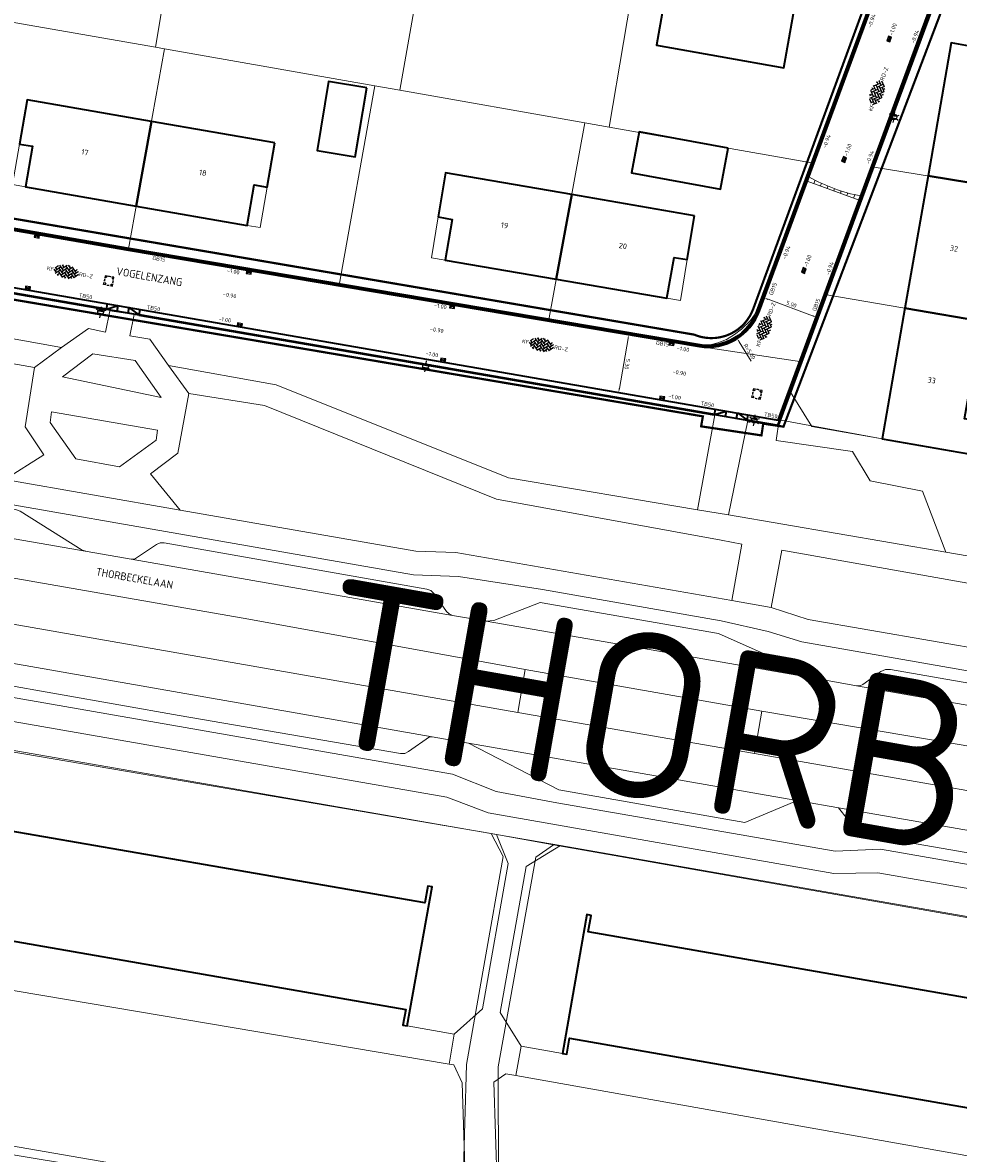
# Model space of a CAD drawing. Header units: metres. Extents: x 2514 to 227642, y 1683 to 852646.
# Tile 87 of 256: x 113650 to 113734, y 426171 to 426273. Entities that reach past the tile are written whole.
import ezdxf
from ezdxf.enums import TextEntityAlignment as Align
from ezdxf.lldxf.tags import DXFTag

# ---------------------------------------------------------------- set-up
doc = ezdxf.new("R2010")
doc.units = ezdxf.units.M
doc.linetypes.add('XX-CENTER', pattern=[8, 5, -1, 1, -1])
doc.layers.get('Defpoints').update_dxf_attribs({"color": 244, "lineweight": 35})
for name, color, linetype, lineweight in [('B-WE-GR-BEPLANTING_CULTUUR_HEESTERS-GV', 252, 'Continuous', 18), ('B-WE-GR-BEPLANTING_CULTUUR_VASTE PLANTENVAK-GV', 252, 'Continuous', 18), ('B-WE-GR-GROENVOORZIENING-GV', 252, 'Continuous', 18), ('B-WE-IE-TERREINAFSCHEIDING_KUNSTMATIG_HEKWERK-G', 252, 'IE-TERREINAFSCHEIDING-KUNSTMATIG', 18), ('B-WE-IE-TERREINAFSCHEIDING_KUNSTMATIG_MUUR-G', 252, 'IE-TERREINAFSCHEIDING-KUNSTMATIG-DICHT', 18), ('B-WE-KG-GRENS_PERCEEL-GV', 252, 'KG-PERCEEL', 18), ('B-WE-OG-BEBOUWING-GV', 4, 'Continuous', 35), ('B-WE-OG-BEBOUWING_HUISNUMMER-T25-200', 7, 'Continuous', 25), ('B-WE-OG-BEBOUWING_OVERBOUWING-GV', 4, 'Continuous', 18), ('B-WE-OG-BEBOUWING_STRAATNAAM-T1000', 2, 'Continuous', 35), ('B-WE-OG-BEBOUWING_STRAATNAAM-T35', 2, 'Continuous', 35), ('B-WE-OG-TERREIN_CULTUURSCHEIDING-GV', 252, 'Continuous', 18), ('B-WE-VH-VERHARDING_ASFALT-GV', 252, 'Continuous', 18), ('B-WE-VH-VERHARDING_BETONSTRAATSTEEN-GV', 252, 'Continuous', 18), ('B-WE-VH-VERHARDING_OPEN-GV', 252, 'Continuous', 18), ('B-WE-VH-VERHARDING_TEGEL-GV', 252, 'Continuous', 18), ('N-WE-IE-MEUBILAIR_WEGMEUBILAIR_LICHTMAST-S', 7, 'Continuous', 25), ('N-WE-KG-WERKGRENS-G', 7, 'XX-CENTER', 35), ('N-WE-RI-HWA_KOLK-S', 150, 'Continuous', 25), ('N-WE-RI-PUT-OPHOOGTEBRENGEN-S', 7, 'Continuous', 25), ('N-WE-VH-KANTOPSLUITING-T18', 1, 'Continuous', 18), ('N-WE-VH-KANTOPSLUITING_ACHTERKANTBAND-G', 1, 'Continuous', 50), ('N-WE-VH-KANTOPSLUITING_GELEIDEBAND-G', 2, 'Continuous', 35), ('N-WE-VH-KANTOPSLUITING_TROTTOIRBAND-G', 2, 'Continuous', 35), ('N-WE-VH-M', 7, 'Continuous', 18), ('N-WE-VH-NAP-T18', 1, 'Continuous', 18), ('N-WE-VH-VERHARDING_BETONSTRAATSTEEN-S', 1, 'Continuous', 25), ('N-WE-VH-VERKANTING-G', 252, 'Continuous', 5)]:
    doc.layers.add(name, color=color, linetype=linetype, lineweight=lineweight)
doc.styles.add('ISO', font='NLCS-ISO.ttf')
doc.styles.add('NLCS-ISO', font='NLCS-ISO.ttf', dxfattribs={"height": 1.8})
doc.styles.add('NLCS-ISO-M200-T18', font='NLCS-ISO.ttf', dxfattribs={"height": 0.36})
doc.styles.add('NLCS-ISO-M200-T25', font='NLCS-ISO.ttf', dxfattribs={"height": 0.5})
doc.styles.add('NLCS-ISO-M200-T35', font='NLCS-ISO.ttf', dxfattribs={"height": 0.7})
doc.styles.get("Standard").update_dxf_attribs({"font": 'romans'})
doc.linetypes.add('IE-TERREINAFSCHEIDING-KUNSTMATIG', pattern='A,4,[82,NLCS.SHX,S=0.75,R=90,X=0,Y=0],4,-2', length=10)
doc.linetypes.add('IE-TERREINAFSCHEIDING-KUNSTMATIG-DICHT', pattern='A,8,-1,[82,NLCS.SHX,S=0.75,R=90,X=0,Y=0],-1', length=10)
tags = doc.linetypes.add('KG-PERCEEL', pattern='A,5.5,-2,["P",Standard,S=1.8,R=0,X=-0.5,Y=-0.9],-2,5.5,-2,[5,NLCS.SHX,S=0.75,R=0,X=0,Y=0],-2', length=19).pattern_tags.tags
tags[6] = DXFTag(74, 10)
doc.dimstyles.new('NLCS-M200-T18-PIJL_L2_H1', dxfattribs={"dimscale": 0.2, "dimtxt": 2.5, "dimasz": 1.8, "dimexe": 2, "dimexo": 2, "dimgap": 0.7, "dimtad": 1, "dimzin": 0, "dimdsep": 46, "dimtxsty": 'NLCS-ISO-M200-T18', "dimcen": 0, "dimdle": 2, "dimclrd": 256, "dimclre": 256, "dimclrt": 1, "dimadec": 1, "dimazin": 0, "dimtfac": 1, "dimtdec": 3, "dimtofl": 0, "dimtmove": 0, "dimatfit": 3, "dimfxl": 2, "dimfxlon": 1, "dimtfillclr": 256, "dimtolj": 1, "dimtzin": 0, "dimlwd": -1, "dimlwe": -1, "dimarcsym": 0})

# ---------------------------------------------------------------- blocks, each defined once
blk = doc.blocks.new('SVH-BSS_KEIFORMAAT_KEPER-SO')
at = {"ltscale": 0.1}
for p, q in [((-5.34, 0.88), (-4.45, 0)), ((-5.2, 0.74), (-4.03, 1.91)), ((-5.2, -0.74), (-2.97, 1.48)), ((-4.81, -1.84), (-2.97, 0)), ((-4.56, 1.6), (-4.45, 1.48)), ((-3.71, 0.74), (-1.48, -1.48)), ((-3.6, 2.11), (-1.48, 0)), ((-2.48, 2.48), (-1.48, 1.48)), ((-2.23, 0.74), (-0.21, 2.76)), ((-2.23, 2.23), (-1.85, 2.61)), ((-2.23, -0.74), (0, 1.48)), ((-2.23, -2.23), (0, 0)), ((-0.74, 2.23), (1.48, 0)), ((-0.74, 0.74), (1.48, -1.48)), ((0.22, 2.75), (1.48, 1.48)), ((0.74, 2.23), (1.2, 2.68)), ((0.74, 0.74), (2.45, 2.45)), ((0.74, -0.74), (2.97, 1.48)), ((0.74, -2.23), (2.97, 0)), ((2.23, 2.23), (4.45, 0)), ((2.23, 0.74), (4.45, -1.48)), ((3.71, 0.74), (4.5, 1.53)), ((3.71, -0.74), (5.25, 0.79)), ((4.22, 1.72), (4.45, 1.48)), ((5.2, 0.74), (5.39, 0.55)), ((-5.73, -0.2), (-4.45, -1.48)), ((-3.89, -2.41), (-2.97, -1.48)), ((-3.71, -0.74), (-1.48, -2.97)), ((-3.71, -2.23), (-3.27, -2.67)), ((-1.59, -3.08), (0, -1.48)), ((-0.74, -0.74), (1.48, -2.97)), ((-0.74, -2.23), (0.21, -3.18)), ((-0.22, -3.19), (0, -2.97)), ((1.36, -3.09), (2.97, -1.48)), ((2.23, -0.74), (3.84, -2.36)), ((2.23, -2.23), (2.78, -2.78)), ((3.71, -2.23), (5.57, -0.37)), ((5.2, -0.74), (5.41, -0.95))]:
    blk.add_line(p, q, dxfattribs=at)
at = {"style": 'NLCS-ISO'}
blk.add_attdef('FORMAAT', text='', height=1.8, dxfattribs=at).set_placement((-5.83, -0.22), align=Align.MIDDLE_RIGHT)
blk.add_attdef('KLEUR', text='', height=1.8, dxfattribs=at).set_placement((5.82, -0.22), align=Align.MIDDLE_LEFT)
at = {"style": 'NLCS-ISO', "flags": 1}
blk.add_attdef('FUNCTIE', text='', height=1.8, dxfattribs=at).set_placement((0.12, -3.58), align=Align.MIDDLE_CENTER)
blk = doc.blocks.new('SRI-PUT_OPHOOGTEBRENGEN-SO-flat-67')
at = {"layer": 'N-WE-RI-PUT-OPHOOGTEBRENGEN-S', "lineweight": -3}
for points in [[(-0.38, 0.17), (-0.41, -0.03)], [(-0.13, 0.43), (-0.32, 0.46), (-0.36, 0.27)], [(0.17, 0.37), (-0.03, 0.41)], [(0.43, 0.12), (0.46, 0.32), (0.27, 0.36)], [(0.37, -0.17), (0.41, 0.02)], [(-0.17, -0.38), (0.02, -0.41)], [(0.12, -0.43), (0.32, -0.47), (0.36, -0.27)]]:
    blk.add_lwpolyline(points, dxfattribs=at)
at = {"layer": 'N-WE-RI-PUT-OPHOOGTEBRENGEN-S'}
blk.add_lwpolyline([(-0.27, -0.36), (-0.47, -0.32), (-0.43, -0.13)], dxfattribs=at)
at = {"layer": 'N-WE-RI-PUT-OPHOOGTEBRENGEN-S', "lineweight": -3, "ltscale": 0.2}
for start, end in [(154.5718, 184.5718), (109.5718, 139.5718), (64.567, 94.567), (19.567, 49.567), (334.567, 4.567), (199.5718, 229.5718), (244.5718, 274.5718), (289.567, 319.567)]:
    blk.add_arc((0, 0), 0.4, start, end, dxfattribs=at)
blk = doc.blocks.new('SRI-PUT_OPHOOGTEBRENGEN-SO-flat-68')
at = {"layer": 'N-WE-RI-PUT-OPHOOGTEBRENGEN-S', "lineweight": -3}
for points in [[(-0.38, 0.17), (-0.41, -0.03)], [(-0.13, 0.43), (-0.32, 0.46), (-0.36, 0.27)], [(0.17, 0.37), (-0.03, 0.41)], [(0.43, 0.12), (0.46, 0.32), (0.27, 0.36)], [(0.37, -0.17), (0.41, 0.02)], [(-0.17, -0.38), (0.02, -0.41)], [(0.12, -0.43), (0.32, -0.47), (0.36, -0.27)]]:
    blk.add_lwpolyline(points, dxfattribs=at)
at = {"layer": 'N-WE-RI-PUT-OPHOOGTEBRENGEN-S'}
blk.add_lwpolyline([(-0.27, -0.36), (-0.47, -0.32), (-0.43, -0.13)], dxfattribs=at)
at = {"layer": 'N-WE-RI-PUT-OPHOOGTEBRENGEN-S', "lineweight": -3, "ltscale": 0.2}
for start, end in [(154.5718, 184.5718), (109.5718, 139.5718), (64.567, 94.567), (19.567, 49.567), (334.567, 4.567), (199.5718, 229.5718), (244.5718, 274.5718), (289.567, 319.567)]:
    blk.add_arc((0, 0), 0.4, start, end, dxfattribs=at)
blk = doc.blocks.new('*D647')
at = {"layer": 'Defpoints', "color": 0, "transparency": 16777216}
for p in [(113711.66, 426248.5), (113714.33, 426244.28)]:
    blk.add_point(p, dxfattribs=at)
at = {"layer": 'N-WE-VH-M', "transparency": 16777216}
blk.add_line((113715.61, 426242.25), (113714.52, 426243.97), dxfattribs=at)
blk.add_solid([(113714.57, 426244.01), (113714.47, 426243.94), (113714.33, 426244.28)], dxfattribs=at)
at = {"layer": 'N-WE-VH-M', "color": 1, "transparency": 16777216, "insert": (113715.45, 426243.1), "char_height": 0.36, "attachment_point": 5, "rotation": 302.3074, "style": 'NLCS-ISO-M200-T18'}
blk.add_mtext('\\A1;R=5.00', dxfattribs=at)
blk = doc.blocks.new('*D476')
at = {"layer": 'Defpoints', "color": 0, "transparency": 16777216}
for p in [(113716.25, 426246.52), (113721.47, 426246.21), (113720.94, 426244.79)]:
    blk.add_point(p, dxfattribs=at)
at = {"layer": 'N-WE-VH-M', "transparency": 16777216}
for p, q in [((113716.64, 426247.57), (113716.92, 426248.32)), ((113717.12, 426247.82), (113721.13, 426246.34)), ((113721.33, 426245.84), (113721.61, 426246.59))]:
    blk.add_line(p, q, dxfattribs=at)
for points in [[(113717.14, 426247.87), (113717.09, 426247.76), (113716.78, 426247.94)], [(113721.15, 426246.39), (113721.11, 426246.28), (113721.47, 426246.21)]]:
    blk.add_solid(points, dxfattribs=at)
at = {"layer": 'N-WE-VH-M', "color": 1, "transparency": 16777216, "insert": (113719.23, 426247.38), "char_height": 0.36, "attachment_point": 5, "rotation": 339.7819, "style": 'NLCS-ISO-M200-T18'}
blk.add_mtext('\\A1;5.00', dxfattribs=at)
blk = doc.blocks.new('N-SRI-KOLK_STRAAT_450X300-SO')
h = blk.add_hatch(color=256)
h.dxf.hatch_style = 1
h.paths.add_polyline_path([(0, 0.75), (-1.125, 1.5), (-1.125, 0)])
h.paths.add_polyline_path([(1.125, 1.5), (0, 0.75), (1.125, 0)])
for p, q in [((-1.125, 0), (1.125, 1.5)), ((1.125, 0), (-1.125, 1.5))]:
    blk.add_line(p, q)
at = {"flags": 128}
blk.add_lwpolyline([(-1.125, 0), (1.125, 0), (1.125, 1.5), (-1.125, 1.5)], close=True, dxfattribs=at)
blk = doc.blocks.new('*D320')
at = {"layer": 'Defpoints', "color": 0, "ltscale": 0.2, "transparency": 16777216}
for p in [(113704.52, 426244.64), (113704.55, 426244.63), (113703.62, 426239.42)]:
    blk.add_point(p, dxfattribs=at)
at = {"layer": 'N-WE-VH-M', "ltscale": 0.2, "transparency": 16777216}
for p, q in [((113704.55, 426244.63), (113704.94, 426244.57)), ((113703.7, 426239.77), (113704.49, 426244.28)), ((113703.64, 426239.42), (113704.04, 426239.35))]:
    blk.add_line(p, q, dxfattribs=at)
for points in [[(113704.43, 426244.29), (113704.54, 426244.27), (113704.55, 426244.63)], [(113703.64, 426239.78), (113703.76, 426239.76), (113703.64, 426239.42)]]:
    blk.add_solid(points, dxfattribs=at)
at = {"layer": 'N-WE-VH-M', "color": 1, "ltscale": 0.2, "transparency": 16777216, "insert": (113704.41, 426241.97), "char_height": 0.36, "attachment_point": 5, "rotation": 260.1525, "style": 'NLCS-ISO-M200-T18'}
blk.add_mtext('\\A1;5.30', dxfattribs=at)
blk = doc.blocks.new('N-SIE-WEG_LICHTMAST-SO')
h = blk.add_hatch(color=256)
h.paths.add_polyline_path([(1.16, 0.5, 0.658505), (-1.16, 0.5)])
h.paths.add_polyline_path([(-1.16, -0.5, 0.658505), (1.16, -0.5)])
at = {"flags": 128}
for points in [[(-2.19, 1.27), (-1.1, 0.63)], [(-1.16, 0.5), (1.16, 0.5)], [(0, 1.27), (0, 2.53)], [(1.1, 0.63), (2.19, 1.27)], [(-2.19, -1.27), (-1.1, -0.63)], [(-1.16, -0.5), (1.16, -0.5)], [(0, -1.27), (0, -2.53)], [(2.19, -1.27), (1.1, -0.63)]]:
    blk.add_lwpolyline(points, dxfattribs=at)
at = {"ltscale": 0.5}
blk.add_circle((0, 0), 1.27, dxfattribs=at)
at = {"style": 'NLCS-ISO'}
blk.add_attdef('TYPE', text='', height=1.8, dxfattribs=at).set_placement((0, 2.53), align=Align.BOTTOM_CENTER)

msp = doc.modelspace()

# ---------------------------------------------------------------- hatches: boundary and pattern name
at = {"layer": 'N-WE-VH-VERKANTING-G', "ltscale": 0.2}
h = msp.add_hatch(dxfattribs=at)
h.set_pattern_fill('ANSI31', color=256, scale=0.2, angle=45)
h.set_pattern_definition([(69.782, (113720.66616, 426258.4999), (-0.595874, 0.21945), [])])
edge = h.paths.add_edge_path()
edge.add_line((113725.496, 426257.147), (113725.358, 426256.772))
edge.add_line((113725.358, 426256.772), (113720.666, 426258.5))
edge.add_line((113720.666, 426258.5), (113720.804, 426258.875))
edge.add_arc((113728.516, 426272.58), 15.725, 240.63411, 258.92979)

# ---------------------------------------------------------------- linework, layer by layer
at = {"layer": 'B-WE-GR-BEPLANTING_CULTUUR_HEESTERS-GV'}
for p, q in [((113659.913, 426246.44), (113659.516, 426244.512)), ((113659.516, 426244.512), (113661.32, 426244.235)), ((113661.32, 426244.235), (113663.016, 426241.831)), ((113663.016, 426241.831), (113672.72, 426240.086)), ((113672.72, 426240.086), (113693.704, 426231.714)), ((113710.764, 426228.806), (113712.314, 426237.399)), ((113693.704, 426231.714), (113710.764, 426228.806))]:
    msp.add_line(p, q, dxfattribs=at)
msp.add_lwpolyline([(113601.512, 426256.339), (113600.278, 426255.704), (113599.614, 426252.128), (113599.075, 426248.904), (113599.895, 426247.958), (113601.98, 426247.556), (113617.49, 426244.903), (113620.393, 426244.86), (113628.913, 426244.932), (113644.473, 426245.063), (113653.356, 426243.459), (113655.785, 426245.199), (113657.322, 426244.856), (113657.703, 426246.772)], dxfattribs=at)
msp.add_lwpolyline([(113727.409, 426235.23), (113718.139, 426236.943), (113717.839, 426235.076), (113724.744, 426234.071), (113726.345, 426231.435), (113731.052, 426230.493), (113733.165, 426225.002), (113744.041, 426223.138), (113745.641, 426232.029), (113736.821, 426233.584), (113734.33, 426234.02)], close=True, dxfattribs=at)
at = {"layer": 'B-WE-GR-BEPLANTING_CULTUUR_VASTE PLANTENVAK-GV'}
msp.add_lwpolyline([(113661.997, 426236.006), (113652.438, 426237.657), (113652.316, 426236.684), (113654.634, 426233.416), (113658.577, 426232.704), (113661.881, 426235.105)], close=True, dxfattribs=at)
at = {"layer": 'B-WE-GR-GROENVOORZIENING-GV'}
for points in [[(113692.611, 426199.488), (113623.625, 426211.502), (113621.449, 426209.081), (113621.024, 426206.152), (113621.408, 426206.083), (113621.137, 426204.577), (113686.145, 426193.323), (113686.404, 426194.83), (113686.789, 426194.764), (113684.552, 426182.23), (113688.792, 426181.468), (113691.333, 426183.771), (113693.675, 426196.894)], [(113765.405, 426186.806), (113698.383, 426198.501), (113695.28, 426196.616), (113692.941, 426183.446), (113694.835, 426180.399), (113698.561, 426179.737), (113700.778, 426192.273), (113701.162, 426192.201), (113700.895, 426190.708), (113765.897, 426179.362), (113766.178, 426180.937), (113767.012, 426185.487)], [(113688.335, 426178.765), (113638.445, 426187.207), (113636.239, 426174.061), (113636.29, 426173.43), (113636.472, 426172.97), (113636.786, 426172.769), (113640.118, 426172.095), (113640.559, 426172.006), (113640.567, 426172.049), (113644.078, 426171.402), (113659.852, 426168.768), (113660.908, 426168.592), (113662.238, 426168.374), (113662.421, 426169.373), (113680.91, 426166.11), (113685.415, 426163.895), (113689.05, 426163.298), (113689.816, 426167.597), (113689.516, 426177.094), (113688.748, 426178.695)], [(113694.363, 426177.739), (113693.451, 426177.901), (113692.373, 426177.137), (113692.657, 426167.74), (113740.973, 426159.296), (113741.263, 426160.855), (113760.705, 426157.64), (113763.087, 426157.221), (113764.101, 426162.989), (113764.195, 426163.525), (113760.454, 426164.119), (113759.798, 426159.987), (113752.119, 426161.206), (113752.775, 426165.337), (113753.088, 426167.313)]]:
    msp.add_lwpolyline(points, close=True, dxfattribs=at)
at = {"layer": 'B-WE-IE-TERREINAFSCHEIDING_KUNSTMATIG_HEKWERK-G', "ltscale": 0.2}
msp.add_lwpolyline([(113718.139, 426236.943), (113727.409, 426235.23)], dxfattribs=at)
at = {"layer": 'B-WE-IE-TERREINAFSCHEIDING_KUNSTMATIG_MUUR-G'}
msp.add_lwpolyline([(113653.43, 426240.816), (113656.176, 426242.912), (113660.007, 426242.285), (113662.326, 426238.949)], dxfattribs=at)
at = {"layer": 'B-WE-KG-GRENS_PERCEEL-GV', "ltscale": 0.2}
for points in [[(113688.622, 426293.529), (113669.478, 426296.883), (113667.65, 426285.368), (113664.382, 426285.871), (113661.815, 426270.579), (113662.627, 426270.438)], [(113700.584, 426263.751), (113702.78, 426263.364), (113705.353, 426278.681), (113708.112, 426278.241), (113710.173, 426289.586), (113689.445, 426293.385), (113688.622, 426293.529), (113683.893, 426266.691)], [(113702.78, 426263.364), (113721.045, 426260.146), (113727.964, 426278.715), (113728.335, 426279.964), (113728.473, 426281.531), (113728.227, 426282.937), (113727.634, 426284.216), (113726.53, 426285.529), (113725.754, 426286.197), (113724.891, 426286.752), (113723.544, 426287.143), (113722.869, 426287.259), (113710.173, 426289.586)], [(113732.965, 426276.651), (113726.702, 426259.761)], [(113661.815, 426270.579), (113643.664, 426273.741), (113640.565, 426255.668), (113659.393, 426252.371)], [(113678.418, 426249.087), (113697.313, 426245.827), (113700.584, 426263.751), (113683.893, 426266.691), (113681.636, 426267.089)], [(113697.313, 426245.827), (113709.918, 426243.708), (113711.137, 426243.654), (113711.893, 426243.698), (113712.595, 426243.878), (113713.381, 426244.185), (113714.101, 426244.639), (113714.733, 426245.135), (113715.538, 426245.921), (113715.961, 426246.499), (113720.897, 426259.748), (113721.045, 426260.146)], [(113749.618, 426256.081), (113739.502, 426257.804), (113739.442, 426257.677), (113726.702, 426259.761), (113722.424, 426248.224)], [(113747.413, 426243.975), (113737.402, 426245.795), (113737.189, 426245.697), (113722.424, 426248.224), (113720.185, 426242.187), (113719.162, 426239.427), (113721.082, 426236.338), (113745.655, 426232.033)], [(113709.918, 426243.708), (113720.185, 426242.187)], [(113688.948, 426164.453), (113689.614, 426168.266), (113689.897, 426178.752), (113693.203, 426197.511), (113692.119, 426199.597), (113623.441, 426211.294)], [(113692.803, 426168.036), (113692.762, 426178.52), (113696.167, 426197.454), (113697.741, 426198.572), (113692.119, 426199.597)], [(113794.464, 426176.071), (113779.971, 426178.481), (113771.968, 426179.907), (113766.187, 426180.915), (113766.968, 426184.699), (113765.661, 426186.634), (113697.741, 426198.572)], [(113654.245, 426127.851), (113661.532, 426169.191), (113636.627, 426173.494), (113639.646, 426190.434), (113631.32, 426191.854), (113617.056, 426112.789), (113617.52, 426112.707), (113616.945, 426109.374)]]:
    msp.add_lwpolyline(points, dxfattribs=at)
msp.add_lwpolyline([(113678.418, 426249.087), (113681.636, 426267.089), (113662.627, 426270.438), (113659.393, 426252.371)], close=True, dxfattribs=at)
at = {"layer": 'B-WE-OG-BEBOUWING-GV'}
for points in [[(113712.34, 426283.631), (113709.189, 426284.169), (113708.093, 426278.135), (113708.336, 426278.092), (113707.038, 426270.749), (113718.559, 426268.723), (113719.902, 426276.361), (113711.331, 426277.858)], [(113746.897, 426274.215), (113736.259, 426276.075), (113735.316, 426270.678), (113733.657, 426270.968), (113731.559, 426258.967), (113739.288, 426257.702), (113739.311, 426257.82), (113739.782, 426260.595), (113738.818, 426260.758), (113739.429, 426264.353), (113750.71, 426262.435), (113751.036, 426264.351), (113750.829, 426264.386), (113751.488, 426267.693), (113748.84, 426268.144), (113746.022, 426268.623)], [(113680.897, 426266.926), (113677.442, 426267.498), (113676.408, 426261.255), (113679.863, 426260.683)], [(113661.453, 426263.881), (113650.25, 426265.827), (113649.555, 426261.837), (113650.727, 426261.633), (113650.091, 426257.968), (113660.084, 426256.232)], [(113672.594, 426261.946), (113661.453, 426263.881), (113660.084, 426256.232), (113670.092, 426254.494), (113670.729, 426258.161), (113671.901, 426257.957)], [(113713.509, 426261.474), (113705.472, 426262.947), (113704.791, 426259.23), (113712.828, 426257.757)], [(113699.401, 426257.268), (113688.015, 426259.233), (113687.352, 426255.255), (113688.604, 426255.039), (113687.969, 426251.363), (113698.008, 426249.631)], [(113739.288, 426257.702), (113731.559, 426258.967), (113729.47, 426247.018), (113737.189, 426245.697), (113737.252, 426245.901), (113737.755, 426248.859), (113736.817, 426249.018), (113737.391, 426252.398), (113748.574, 426250.498), (113749.524, 426256.084), (113739.311, 426257.82)], [(113710.489, 426255.355), (113699.401, 426257.268), (113698.008, 426249.631), (113707.977, 426247.911), (113708.648, 426251.608), (113709.832, 426251.411)], [(113735.512, 426240.783), (113746.519, 426238.86), (113747.429, 426244.172), (113737.252, 426245.901), (113737.189, 426245.697), (113729.47, 426247.018), (113727.409, 426235.23), (113734.33, 426234.02), (113736.821, 426233.584), (113737.35, 426236.608), (113734.858, 426237.043)], [(113621.408, 426206.083), (113621.024, 426206.152), (113618.783, 426193.657), (113621.356, 426193.182), (113619.914, 426185.056), (113617.346, 426185.525), (113616.315, 426179.873), (113617.868, 426179.582), (113606.539, 426114.543), (113605.09, 426114.793), (113605.038, 426114.447), (113617.526, 426112.229), (113617.594, 426112.613), (113616.206, 426112.86), (113628.469, 426183.209), (113630.2, 426193.139), (113684.418, 426183.697), (113684.168, 426182.299), (113684.552, 426182.23), (113686.789, 426194.764), (113686.404, 426194.83), (113686.145, 426193.323), (113621.137, 426204.577)]]:
    msp.add_lwpolyline(points, close=True, dxfattribs=at)
msp.add_lwpolyline([(113779.758, 426111.167), (113790.999, 426176.145), (113792.486, 426175.884), (113792.555, 426176.278), (113780, 426178.483), (113779.541, 426175.873), (113771.373, 426177.328), (113771.837, 426179.927), (113766.178, 426180.937), (113765.897, 426179.362), (113700.895, 426190.708), (113701.162, 426192.201), (113700.778, 426192.273), (113698.561, 426179.737), (113698.945, 426179.669), (113699.199, 426181.107), (113753.765, 426171.577), (113769.549, 426168.82)], dxfattribs=at)
at = {"layer": 'B-WE-OG-BEBOUWING_OVERBOUWING-GV'}
for points in [[(113650.727, 426261.633), (113649.555, 426261.837), (113648.917, 426258.172), (113650.091, 426257.968)], [(113671.901, 426257.957), (113670.729, 426258.161), (113670.092, 426254.494), (113671.264, 426254.291)], [(113688.604, 426255.039), (113687.352, 426255.255), (113686.739, 426251.575), (113687.969, 426251.363)], [(113709.832, 426251.411), (113708.648, 426251.608), (113707.977, 426247.911), (113709.213, 426247.698)]]:
    msp.add_lwpolyline(points, close=True, dxfattribs=at)
at = {"layer": 'B-WE-OG-TERREIN_CULTUURSCHEIDING-GV'}
for p, q in [((113715.286, 426236.89), (113713.557, 426228.361)), ((113717.839, 426235.076), (113718.139, 426236.943)), ((113724.744, 426234.071), (113717.839, 426235.076)), ((113726.345, 426231.435), (113724.744, 426234.071)), ((113731.052, 426230.493), (113726.345, 426231.435)), ((113733.165, 426225.002), (113731.052, 426230.493)), ((113713.557, 426228.361), (113733.165, 426225.002))]:
    msp.add_line(p, q, dxfattribs=at)
for points in [[(113617.048, 426242.679), (113598.468, 426246.038), (113614.306, 426237.475), (113627.582, 426235.16), (113648.237, 426231.558), (113651.749, 426233.784), (113650.06, 426236.306), (113650.907, 426241.649), (113644.05, 426242.853), (113641.961, 426242.788), (113634.744, 426242.845), (113628.613, 426242.788)], [(113671.677, 426238.233), (113664.823, 426239.324), (113663.848, 426233.922), (113661.376, 426232.069), (113664.048, 426228.794), (113685.342, 426225.068), (113688.938, 426224.976), (113713.86, 426220.629), (113714.759, 426225.709), (113712.898, 426226.062), (113692.6, 426229.778)], [(113626.097, 426226.649), (113621.999, 426227.365), (113621.623, 426227.279), (113621.42, 426226.952), (113620.857, 426223.927), (113620.928, 426223.558), (113621.228, 426223.332), (113625.394, 426222.603), (113694.537, 426210.506), (113695.197, 426214.391), (113670.24, 426218.942)], [(113742.943, 426220.809), (113718.357, 426225.16), (113717.403, 426220.003), (113720.748, 426218.926), (113743.006, 426215.05), (113743.986, 426220.615)], [(113748.773, 426205.205), (113716.554, 426210.64), (113715.891, 426206.807), (113789.126, 426194.057), (113789.81, 426198.094)]]:
    msp.add_lwpolyline(points, close=True, dxfattribs=at)
at = {"layer": 'B-WE-VH-VERHARDING_ASFALT-GV'}
for points in [[(113777.894, 426203.686), (113725.117, 426212.926), (113721.981, 426213.485), (113691.674, 426218.759), (113688.642, 426219.285), (113659.622, 426224.345), (113655.664, 426225.043), (113626.697, 426230.092)], [(113626.097, 426226.649), (113670.24, 426218.942), (113695.197, 426214.391), (113716.554, 426210.64), (113748.773, 426205.205)], [(113789.126, 426194.057), (113715.891, 426206.807), (113694.537, 426210.506), (113625.394, 426222.603)], [(113624.796, 426219.176), (113686.814, 426208.324), (113690.074, 426207.753), (113720.242, 426202.477), (113723.335, 426201.952), (113723.481, 426201.905), (113776.332, 426192.707)]]:
    msp.add_lwpolyline(points, dxfattribs=at)
at = {"layer": 'B-WE-VH-VERHARDING_BETONSTRAATSTEEN-GV'}
for points in [[(113649.206, 426228.839), (113625.768, 426232.919), (113620.941, 426231.287), (113620.165, 426231.231), (113626.697, 426230.092), (113655.664, 426225.043), (113655.213, 426225.183), (113649.614, 426228.69)], [(113686.325, 426221.665), (113662.615, 426225.839), (113662.245, 426225.838), (113661.906, 426225.691), (113659.92, 426224.355), (113659.622, 426224.345), (113688.642, 426219.285), (113688.337, 426219.41), (113688.099, 426219.64), (113686.973, 426221.237), (113686.694, 426221.519)], [(113624.796, 426219.176), (113623.592, 426219.387), (113623.893, 426219.167), (113624.625, 426218.126), (113625.122, 426217.418), (113625.417, 426217.134), (113625.798, 426216.985), (113663.965, 426210.252), (113683.947, 426206.81), (113684.328, 426206.828), (113684.673, 426206.99), (113686.547, 426208.312), (113686.814, 426208.324)], [(113775.603, 426206.129), (113728.181, 426214.413), (113727.724, 426214.4), (113727.307, 426214.213), (113725.667, 426213.048), (113725.404, 426212.933), (113725.117, 426212.926), (113777.894, 426203.686), (113777.484, 426203.978), (113776.257, 426205.718), (113775.975, 426205.995)], [(113776.332, 426192.707), (113723.481, 426201.905), (113725.108, 426199.871), (113725.512, 426199.591), (113725.979, 426199.438), (113773.181, 426191.254), (113773.558, 426191.252), (113773.91, 426191.388), (113775.846, 426192.592)]]:
    msp.add_lwpolyline(points, close=True, dxfattribs=at)
at = {"layer": 'B-WE-VH-VERHARDING_OPEN-GV'}
for points in [[(113712.663, 426217.639), (113696.539, 426220.458), (113692.377, 426218.831), (113691.674, 426218.759), (113721.981, 426213.485)], [(113720.242, 426202.477), (113690.074, 426207.753), (113698.233, 426203.543), (113715.011, 426200.6), (113719.471, 426202.44)], [(113684.418, 426183.697), (113630.2, 426193.139), (113628.469, 426183.209), (113630.216, 426182.951), (113630.655, 426183.044), (113631.215, 426183.467), (113631.41, 426183.711), (113631.613, 426184.197), (113632.18, 426186.993), (113632.486, 426187.476), (113632.854, 426187.816), (113633.407, 426188.068), (113638.445, 426187.207), (113688.335, 426178.765), (113688.792, 426181.468), (113684.552, 426182.23), (113684.168, 426182.299)], [(113753.765, 426171.577), (113699.199, 426181.107), (113698.945, 426179.669), (113698.561, 426179.737), (113694.835, 426180.399), (113694.363, 426177.739), (113753.088, 426167.313)]]:
    msp.add_lwpolyline(points, close=True, dxfattribs=at)
msp.add_lwpolyline([(113692.657, 426167.74), (113692.373, 426177.137), (113693.451, 426177.901), (113694.363, 426177.739), (113694.835, 426180.399), (113692.941, 426183.446), (113695.28, 426196.616), (113698.383, 426198.501), (113692.611, 426199.488), (113693.675, 426196.894), (113691.333, 426183.771), (113688.792, 426181.468), (113688.335, 426178.765), (113688.748, 426178.695), (113689.516, 426177.094), (113689.816, 426167.597)], dxfattribs=at)
at = {"layer": 'B-WE-VH-VERHARDING_TEGEL-GV'}
for points in [[(113659.913, 426246.44), (113657.703, 426246.772), (113657.322, 426244.856), (113655.785, 426245.199), (113653.356, 426243.459), (113650.907, 426241.649), (113650.06, 426236.306), (113651.749, 426233.784), (113648.237, 426231.558), (113664.048, 426228.794), (113661.376, 426232.069), (113663.848, 426233.922), (113664.823, 426239.324), (113663.016, 426241.831), (113661.32, 426244.235), (113659.516, 426244.512)], [(113653.356, 426243.459), (113644.473, 426245.063), (113628.913, 426244.932), (113628.613, 426242.788), (113634.744, 426242.845), (113641.961, 426242.788), (113644.05, 426242.853), (113650.907, 426241.649)], [(113660.007, 426242.285), (113656.176, 426242.912), (113653.43, 426240.816), (113662.326, 426238.949)], [(113653.43, 426240.816), (113656.176, 426242.912), (113660.007, 426242.285), (113662.326, 426238.949)], [(113654.634, 426233.416), (113652.316, 426236.684), (113652.438, 426237.657), (113661.997, 426236.006), (113661.881, 426235.105), (113658.577, 426232.704)], [(113716.554, 426210.64), (113695.197, 426214.391), (113694.537, 426210.506), (113715.891, 426206.807)]]:
    msp.add_lwpolyline(points, close=True, dxfattribs=at)
for points in [[(113744.041, 426223.138), (113733.165, 426225.002), (113713.557, 426228.361), (113710.764, 426228.806), (113693.704, 426231.714), (113672.72, 426240.086), (113663.016, 426241.831), (113664.823, 426239.324), (113671.677, 426238.233), (113692.6, 426229.778), (113712.898, 426226.062), (113714.759, 426225.709), (113713.86, 426220.629), (113717.403, 426220.003), (113718.357, 426225.16), (113742.943, 426220.809)], [(113712.314, 426237.399), (113712.314, 426237.399), (113710.764, 426228.806), (113713.557, 426228.361), (113715.286, 426236.89)], [(113774.008, 426207.492), (113720.173, 426216.905), (113717.119, 426217.834), (113712.874, 426218.796), (113696.763, 426221.623), (113689.181, 426222.807), (113685.103, 426222.956), (113627.216, 426233.07)], [(113627.216, 426233.07), (113685.103, 426222.956), (113689.181, 426222.807), (113696.763, 426221.623), (113712.874, 426218.796), (113717.119, 426217.834), (113720.173, 426216.905), (113774.008, 426207.492)], [(113743.006, 426215.05), (113720.748, 426218.926), (113717.403, 426220.003), (113713.86, 426220.629), (113688.938, 426224.976), (113685.342, 426225.068), (113664.048, 426228.794), (113648.237, 426231.558)], [(113649.614, 426228.69), (113655.213, 426225.183), (113655.664, 426225.043), (113659.622, 426224.345), (113659.92, 426224.355), (113661.906, 426225.691), (113662.245, 426225.838), (113662.615, 426225.839), (113686.325, 426221.665), (113686.694, 426221.519), (113686.973, 426221.237), (113688.099, 426219.64), (113688.337, 426219.41), (113688.642, 426219.285), (113691.674, 426218.759), (113692.377, 426218.831), (113696.539, 426220.458), (113712.663, 426217.639), (113721.981, 426213.485), (113725.117, 426212.926), (113725.404, 426212.933), (113725.667, 426213.048), (113727.307, 426214.213), (113727.724, 426214.4), (113728.181, 426214.413), (113775.603, 426206.129)], [(113773.181, 426191.254), (113725.979, 426199.438), (113725.512, 426199.591), (113725.108, 426199.871), (113723.481, 426201.905), (113723.335, 426201.952), (113720.242, 426202.477), (113719.471, 426202.44), (113715.011, 426200.6), (113698.233, 426203.543), (113690.074, 426207.753), (113686.814, 426208.324), (113686.547, 426208.312), (113684.673, 426206.99), (113684.328, 426206.828), (113683.947, 426206.81), (113663.965, 426210.252), (113625.798, 426216.985)], [(113771.907, 426190.384), (113727.278, 426198.181), (113723.167, 426197.997), (113698.069, 426202.375), (113692.576, 426203.399), (113688.628, 426204.956), (113629.483, 426215.285)], [(113629.483, 426215.285), (113688.628, 426204.956), (113692.576, 426203.399), (113698.069, 426202.375), (113723.167, 426197.997), (113727.278, 426198.181), (113771.907, 426190.384)], [(113623.938, 426214.059), (113688.111, 426202.878), (113691.866, 426201.472), (113723.046, 426195.985), (113727.042, 426196.051), (113771.746, 426188.276)], [(113771.746, 426188.276), (113727.042, 426196.051), (113723.046, 426195.985), (113691.866, 426201.472), (113688.111, 426202.878), (113623.938, 426214.059)], [(113623.625, 426211.502), (113692.611, 426199.488), (113698.383, 426198.501), (113765.405, 426186.806)]]:
    msp.add_lwpolyline(points, dxfattribs=at)
at = {"layer": 'N-WE-KG-WERKGRENS-G', "ltscale": 0.5, "const_width": 0.2, "flags": 128}
msp.add_lwpolyline([(113539.652, 426425.541), (113533.034, 426426.579), (113512.978, 426310.885), (113509.106, 426305.095), (113507.039, 426292.73), (113504.728, 426279.396), (113497.949, 426267.392), (113491.721, 426263.905), (113496.136, 426256.365), (113502.435, 426260.053, -0.1822316), (113509.838, 426261.318, -0.1265436), (113516.642, 426258.09), (113523.828, 426262.829), (113521.668, 426266.104), (113525.98, 426265.334), (113539.291, 426339.571), (113541.863, 426353.106), (113543.716, 426365.72), (113550.178, 426401.905), (113551.547, 426409.78), (113574.553, 426405.734), (113573.157, 426397.506), (113607.198, 426391.573), (113606.914, 426389.946), (113619.162, 426387.845), (113613.609, 426356.275), (113601.182, 426358.276), (113600.845, 426356.182), (113597.954, 426356.648), (113593.562, 426350.547), (113574.97, 426354.003), (113574.327, 426350.546), (113615.634, 426343.691), (113593.57, 426263.699, 0.3569731), (113596.583, 426256.89), (113595.271, 426248.698), (113599.487, 426248.023), (113601.054, 426254.868), (113602.72, 426255.869), (113636.901, 426249.843), (113711.239, 426237.251), (113711.078, 426236.35), (113716.526, 426235.533), (113716.685, 426236.595), (113718.512, 426236.321), (113734.103, 426277.353), (113735.865, 426278.617), (113776.182, 426271.575), (113774.564, 426262.996), (113804.256, 426258), (113798.274, 426223.759), (113796.469, 426212.743), (113816.717, 426209.189), (113821.532, 426236.979), (113822.449, 426236.82), (113823.388, 426242.034), (113822.132, 426242.26), (113830.108, 426272.94), (113832.685, 426287.571), (113850.983, 426284.543), (113878.799, 426279.99), (113865.198, 426203.132), (113884.246, 426200.097), (113884.458, 426196.374), (113883.446, 426190.397), (113921.214, 426183.978), (113921.482, 426185.328), (113923.778, 426184.872), (113926.223, 426198.093), (113928.449, 426210.745), (113964.907, 426204.42), (113960.406, 426178.602), (113963.561, 426178.134), (113967.734, 426203.401), (113997.515, 426198.193), (113998.702, 426198.006), (113998.957, 426199.616), (114022.375, 426195.633), (114018.261, 426170.621), (114024.177, 426169.647), (114029.085, 426200.395), (114026.448, 426200.718), (114031.499, 426230.088), (114054.44, 426226.248), (114057.477, 426225.696), (114056.841, 426222.197), (114059.961, 426221.626), (114065.65, 426244.354), (114035.59, 426249.218), (114041.184, 426283.399), (114056.073, 426280.709), (114056.721, 426283.698), (114042.185, 426286.164), (114046.915, 426313.16), (114065.34, 426310.078), (114066.402, 426316.804), (114058.916, 426317.879), (114056.3, 426327.344), (114067.79, 426392.772), (114039.145, 426397.909), (113967.805, 426410.127), (113958.58, 426362.909), (114027.859, 426351.392), (114036.556, 426349.826), (114034.317, 426336.794), (114032.043, 426337.194), (114031.497, 426333.947), (114035.343, 426333.283), (114031.409, 426310.162), (113989.982, 426317.452), (113994.21, 426340.55), (114008.87, 426338.023), (114009.525, 426341.433), (113875.208, 426365.513)], format="xyb", dxfattribs=at)
msp.add_lwpolyline([(113644.37, 426393.515), (113677.311, 426387.81), (113654.836, 426305.024, 0.4906712), (113660.567, 426297.441), (113723.502, 426286.064, -0.4643465), (113727.554, 426279.029), (113715.781, 426246.949, -0.4283259), (113710.445, 426244.632), (113609.459, 426261.846, -0.4014235), (113605.096, 426267.725), (113639.109, 426388.598), (113642.957, 426388.013)], format="xyb", close=True, dxfattribs=at)
at = {"layer": 'N-WE-VH-KANTOPSLUITING_ACHTERKANTBAND-G', "ltscale": 0.2}
for p, q in [((113716.208, 426246.829), (113728.134, 426279.21)), ((113718.021, 426236.415), (113733.072, 426277.284)), ((113604.249, 426256.155), (113657.398, 426246.934)), ((113660.354, 426246.421), (113712.293, 426237.409)), ((113715.248, 426236.896), (113718.021, 426236.415))]:
    msp.add_line(p, q, dxfattribs=at)
at = {"layer": 'N-WE-VH-KANTOPSLUITING_ACHTERKANTBAND-G', "ltscale": 0.2, "flags": 128}
msp.add_lwpolyline([(113608.952, 426261.155), (113659.409, 426252.393), (113710.949, 426243.707)], dxfattribs=at)
at = {"layer": 'N-WE-VH-KANTOPSLUITING_ACHTERKANTBAND-G', "ltscale": 0.2}
msp.add_arc((113711.657, 426248.505), 4.85, 261.57323, 339.78195, dxfattribs=at)
at = {"layer": 'N-WE-VH-KANTOPSLUITING_GELEIDEBAND-G', "ltscale": 0.2}
for p, q in [((113716.349, 426246.777), (113728.274, 426279.158)), ((113718.046, 426236.918), (113732.932, 426277.338))]:
    msp.add_line(p, q, dxfattribs=at)
at = {"layer": 'N-WE-VH-KANTOPSLUITING_GELEIDEBAND-G', "ltscale": 0.2, "flags": 128}
msp.add_lwpolyline([(113608.926, 426261.007), (113659.383, 426252.245), (113710.924, 426243.559)], dxfattribs=at)
at = {"layer": 'N-WE-VH-KANTOPSLUITING_GELEIDEBAND-G', "ltscale": 0.2}
msp.add_arc((113711.657, 426248.505), 5, 261.57323, 339.78195, dxfattribs=at)
at = {"layer": 'N-WE-VH-KANTOPSLUITING_TROTTOIRBAND-G', "ltscale": 0.2}
for p, q in [((113604.334, 426256.648), (113718.046, 426236.918)), ((113657.398, 426246.934), (113657.483, 426247.426)), ((113657.398, 426246.934), (113658.469, 426247.255)), ((113657.398, 426246.934), (113660.354, 426246.421)), ((113658.383, 426246.763), (113658.468, 426247.255)), ((113659.368, 426246.592), (113659.454, 426247.084)), ((113660.354, 426246.421), (113659.454, 426247.084)), ((113660.354, 426246.421), (113660.439, 426246.913)), ((113712.293, 426237.409), (113712.378, 426237.902)), ((113712.293, 426237.409), (113713.363, 426237.731)), ((113713.278, 426237.238), (113713.363, 426237.731)), ((113714.263, 426237.067), (113714.349, 426237.56)), ((113714.349, 426237.56), (113715.248, 426236.896)), ((113712.293, 426237.409), (113715.248, 426236.896)), ((113715.248, 426236.896), (113715.334, 426237.389))]:
    msp.add_line(p, q, dxfattribs=at)
at = {"layer": 'N-WE-VH-VERKANTING-G', "ltscale": 0.2, "flags": 128}
msp.add_lwpolyline([(113725.496, 426257.147), (113725.358, 426256.772), (113720.666, 426258.5), (113720.804, 426258.875, 0.08)], format="xyb", close=True, dxfattribs=at)

# ---------------------------------------------------------------- block references
at = {"layer": 'N-WE-IE-MEUBILAIR_WEGMEUBILAIR_LICHTMAST-S', "xscale": 0.2, "yscale": 0.2, "zscale": 0.2, "rotation": 350.1566500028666}
for p in [(113728.484, 426264.28), (113656.87, 426246.654), (113686.204, 426241.763), (113715.866, 426236.898)]:
    msp.add_blockref('N-SIE-WEG_LICHTMAST-SO', p, dxfattribs=at)
at = {"layer": 'N-WE-RI-HWA_KOLK-S', "ltscale": 0.2}
for p, xscale, yscale, zscale, rotation in [((113727.913, 426271.377), 0.2, 0.2, 0.2, 249.7819498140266), ((113723.839, 426260.497), 0.2, 0.2, 0.2, 249.7819498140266), ((113651.146, 426253.676), 0.1999999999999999, 0.1999999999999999, 0.1999999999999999, 170.1491631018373), ((113670.284, 426250.408), 0.2, 0.2, 0.2, 170.4336706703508), ((113720.212, 426250.468), 0.2, 0.2, 0.2, 249.7819498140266), ((113650.33, 426248.972), 0.1999999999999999, 0.1999999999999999, 0.1999999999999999, 170.1491631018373), ((113688.64, 426247.315), 0.2, 0.2, 0.2, 170.4336706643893), ((113669.459, 426245.653), 0.2, 0.2, 0.2, 170.4336706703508), ((113708.441, 426243.977), 0.2, 0.2, 0.2, 170.4336706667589), ((113687.799, 426242.471), 0.2, 0.2, 0.2, 170.4336706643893), ((113707.584, 426239.038), 0.2, 0.2, 0.2, 170.4336706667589)]:
    msp.add_blockref('N-SRI-KOLK_STRAAT_450X300-SO', p, dxfattribs=dict(at, xscale=xscale, yscale=yscale, zscale=zscale, rotation=rotation))
at = {"layer": 'N-WE-RI-PUT-OPHOOGTEBRENGEN-S', "ltscale": 0.2}
for name, p in [('SRI-PUT_OPHOOGTEBRENGEN-SO-flat-68', (113657.618, 426249.489)), ('SRI-PUT_OPHOOGTEBRENGEN-SO-flat-67', (113716.115, 426239.27))]:
    msp.add_blockref(name, p, dxfattribs=at)
at = {"layer": 'N-WE-VH-VERHARDING_BETONSTRAATSTEEN-S', "xscale": 0.2, "yscale": 0.2, "zscale": 0.2}
for p, rotation in [((113726.94, 426266.508), 69.78194981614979), ((113653.796, 426250.358), 349.3357271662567), ((113716.766, 426245.251), 69.78194981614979), ((113696.684, 426243.767), 349.3357271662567)]:
    msp.add_blockref('SVH-BSS_KEIFORMAAT_KEPER-SO', p, dxfattribs=dict(at, rotation=rotation)).add_auto_attribs({'FORMAAT': 'KF', 'KLEUR': 'RD-Z'})

# ---------------------------------------------------------------- texts
at = {"layer": 'B-WE-OG-BEBOUWING_HUISNUMMER-T25-200', "style": 'NLCS-ISO-M200-T25'}
for s, p in [('17', (113655.459, 426261.09)), ('18', (113666.102, 426259.237)), ('19', (113693.34, 426254.496)), ('20', (113704.019, 426252.639)), ('32', (113733.91, 426252.412)), ('33', (113731.892, 426240.516))]:
    msp.add_text(s, height=0.5, rotation=350, dxfattribs=at).set_placement(p, align=Align.MIDDLE)
at = {"layer": 'B-WE-OG-BEBOUWING_STRAATNAAM-T1000', "style": 'NLCS-ISO-M200-T35'}
msp.add_text('THORBECKELAAN', height=15, rotation=350, dxfattribs=at).set_placement((113750.846, 426202.329), align=Align.MIDDLE)
at = {"layer": 'B-WE-OG-BEBOUWING_STRAATNAAM-T35', "style": 'NLCS-ISO-M200-T35'}
for s, p in [('VOGELENZANG', (113661.275, 426249.857)), ('THORBECKELAAN', (113659.939, 426222.632))]:
    msp.add_text(s, height=0.7, rotation=350, dxfattribs=at).set_placement(p, align=Align.MIDDLE)
at = {"layer": 'N-WE-VH-KANTOPSLUITING-T18', "style": 'NLCS-ISO-M200-T18'}
for s, rotation, p in [('GB15', 350.05005, (113661.525, 426251.402)), ('GB15', 69.78901, (113717.528, 426248.149)), ('TB50', 350.05005, (113654.89, 426248.021)), ('GB15', 69.78901, (113721.439, 426246.709)), ('TB50', 350.05005, (113661.02, 426246.946)), ('GB15', 350.05005, (113706.985, 426243.742)), ('TB50', 350.05005, (113711.021, 426238.27)), ('TB50', 350.05005, (113716.742, 426237.267))]:
    msp.add_text(s, height=0.36, rotation=rotation, dxfattribs=at).set_placement(p)
at = {"layer": 'N-WE-VH-NAP-T18', "style": 'ISO'}
for s, rotation, p in [('-0.94', 69.78901, (113726.433, 426272.31)), ('-1.00', 69.78901, (113728.37, 426271.596)), ('-0.94', 69.78901, (113730.343, 426270.87)), ('-0.94', 69.78901, (113722.359, 426261.43)), ('-1.00', 69.78901, (113724.296, 426260.717)), ('-0.94', 69.78901, (113726.27, 426259.99)), ('-0.94', 69.78901, (113718.732, 426251.401)), ('-1.00', 69.78901, (113720.669, 426250.687)), ('-0.94', 69.78901, (113722.643, 426249.96)), ('-1.00', 350.05005, (113668.259, 426250.248)), ('-0.90', 350.05005, (113667.885, 426248.112)), ('-1.00', 350.05005, (113686.958, 426247.115)), ('-1.00', 350.05005, (113667.498, 426245.907)), ('-0.90', 350.05005, (113686.583, 426244.979)), ('-1.00', 350.05005, (113686.197, 426242.775)), ('-1.00', 350.05005, (113708.858, 426243.263)), ('-0.90', 350.05005, (113708.484, 426241.127)), ('-1.00', 350.05005, (113708.097, 426238.922))]:
    msp.add_text(s, height=0.36, rotation=rotation, dxfattribs=at).set_placement(p)

# ---------------------------------------------------------------- dimensions: what is measured, and where the dimension line sits
at = {"layer": 'N-WE-VH-M'}
dim = msp.add_radius_dim(center=(113711.657, 426248.505), mpoint=(113714.329, 426244.279), dimstyle='NLCS-M200-T18-PIJL_L2_H1', override={"dimpost": 'R=<>', "dimclrt": 1}, dxfattribs=at)
dim.commit()
dim.dimension.update_dxf_attribs({"geometry": '*D647', "text_midpoint": (113715.184, 426242.928), "dimtype": 164})
dim = msp.add_linear_dim(base=(113721.469, 426246.212), p1=(113716.253, 426246.516), p2=(113720.945, 426244.788), angle=339.78195, dimstyle='NLCS-M200-T18-PIJL_L2_H1', override={"dimclrt": 1}, dxfattribs=at)
dim.commit()
dim.dimension.update_dxf_attribs({"geometry": '*D476', "text_midpoint": (113719.234, 426247.377)})
at = {"layer": 'N-WE-VH-M', "ltscale": 0.2}
dim = msp.add_aligned_dim(p1=(113703.616, 426239.422), p2=(113704.522, 426244.638), distance=-0.026, text='5.30', dimstyle='NLCS-M200-T18-PIJL_L2_H1', override={"dimtad": 4}, dxfattribs=at)
dim.commit()
dim.dimension.update_dxf_attribs({"geometry": '*D320', "text_midpoint": (113704.41, 426241.971)})

doc.saveas('drawing.dxf')
